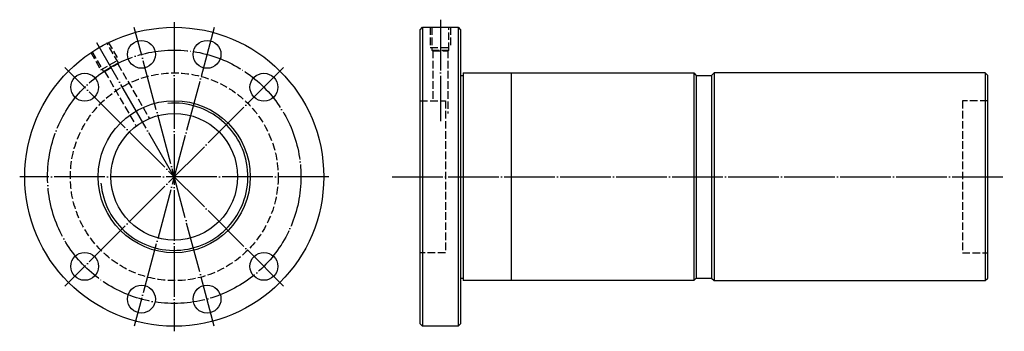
# Model space of a CAD drawing. Header units: millimetres. Extents: x -56 to 333, y 139 to 262.
import ezdxf

# ---------------------------------------------------------------- set-up
doc = ezdxf.new("R2010")
doc.units = ezdxf.units.MM
for name, pattern in [('CENTER', [22, 20, -1, 0, -1]), ('DASHED', [4, 3, -1]), ('THIN', [200000, 200000, 0])]:
    doc.linetypes.add(name, pattern=pattern)
doc.layers.add('NT', color=7, linetype='Continuous')

msp = doc.modelspace()

# ---------------------------------------------------------------- linework, layer by layer
at = {"layer": 'NT', "color": 3, "linetype": 'CENTER'}
for p, q in [((5, 261), (5, 139)), ((110, 262), (110, 222)), ((20.79, 258.92), (-10.79, 141.08)), ((20.79, 141.08), (-10.79, 258.92)), ((5, 200), (-25.5, 252.83)), ((48.13, 243.13), (-38.13, 156.87)), ((48.13, 156.87), (-38.13, 243.13)), ((66, 200), (-56, 200)), ((91, 200), (332.56, 200))]:
    msp.add_line(p, q, dxfattribs=at)
at = {"layer": 'NT', "color": 16, "linetype": 'Continuous'}
for p, q in [((102, 258), (103, 259)), ((102, 142), (102, 258)), ((103, 259), (117, 259)), ((103, 259), (103, 141)), ((117, 259), (118, 258)), ((117, 259), (117, 141)), ((118, 258), (118, 142)), ((119, 241), (119, 159)), ((119, 241), (210, 241)), ((138, 241), (138, 159)), ((210, 241), (211, 240)), ((210, 241), (210, 159)), ((218, 241), (217, 240)), ((325, 241), (218, 241)), ((218, 241), (218, 159)), ((325, 241), (325, 159)), ((325, 241), (326, 240)), ((118, 240), (119, 240)), ((211, 240), (211, 160)), ((211, 240), (217, 240)), ((217, 240), (217, 160)), ((326, 160), (326, 240)), ((118, 160), (119, 160)), ((211, 160), (210, 159)), ((211, 160), (217, 160)), ((217, 160), (218, 159)), ((325, 159), (326, 160)), ((210, 159), (119, 159)), ((218, 159), (325, 159)), ((103, 141), (102, 142)), ((117, 141), (103, 141)), ((118, 142), (117, 141))]:
    msp.add_line(p, q, dxfattribs=at)
at = {"layer": 'NT', "color": 1, "linetype": 'DASHED'}
for p, q in [((106, 259), (106, 251)), ((114, 259), (114, 251)), ((-21.04, 253.1), (-17.04, 246.17)), ((-27.96, 249.1), (-23.96, 242.17)), ((106, 251), (114, 251)), ((106.6, 250), (113.4, 250)), ((107, 249.77), (107, 230)), ((113, 249.77), (113, 225)), ((-23.96, 242.17), (-17.04, 246.17)), ((-22.94, 241.6), (-17.06, 245)), ((-22.48, 241.6), (-10.01, 219.99)), ((-17.29, 244.6), (-4.9, 223.15)), ((102, 230), (112, 230)), ((112, 230), (112, 170)), ((326, 230), (316, 230)), ((316, 230), (316, 170)), ((112, 170), (102, 170)), ((316, 170), (326, 170))]:
    msp.add_line(p, q, dxfattribs=at)
for points in [[(106.6, 259), (106.6, 250), (107, 249.77), (113, 249.77), (113.4, 250), (113.4, 259)], [(-27.44, 249.4), (-22.94, 241.6), (-22.48, 241.6), (-17.29, 244.6), (-17.06, 245), (-21.56, 252.8)]]:
    msp.add_lwpolyline(points, dxfattribs=at)
at = {"layer": 'NT', "color": 16, "linetype": 'Continuous'}
for centre, radius in [((5, 200), 59), ((-7.94, 248.3), 5.5), ((17.94, 248.3), 5.5), ((-30.36, 235.36), 5.5), ((40.36, 235.36), 5.5), ((5, 200), 30), ((5, 200), 25), ((-30.36, 164.64), 5.5), ((40.36, 164.64), 5.5), ((-7.94, 151.7), 5.5), ((17.94, 151.7), 5.5)]:
    msp.add_circle(centre, radius, dxfattribs=at)
at = {"layer": 'NT', "color": 3, "linetype": 'CENTER'}
msp.add_circle((5, 200), 50, dxfattribs=at)
at = {"layer": 'NT', "color": 1, "linetype": 'DASHED'}
msp.add_circle((5, 200), 41, dxfattribs=at)
at = {"layer": 'NT', "color": 5, "linetype": 'THIN'}
msp.add_arc((5, 200), 29.05, 185, 95, dxfattribs=at)

doc.saveas('drawing.dxf')
